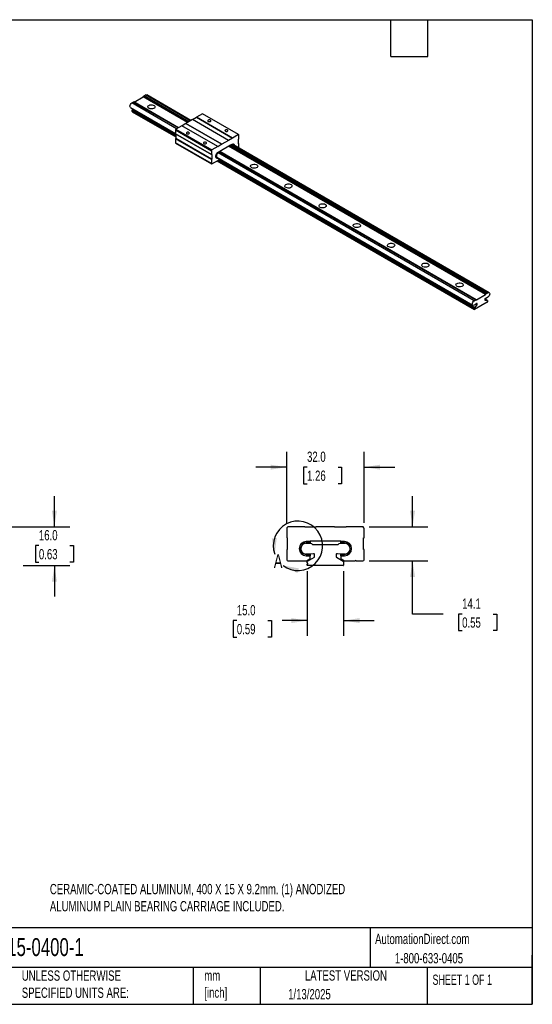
# Model space of a CAD drawing. Header units: millimetres. Extents: x 13 to 546, y 13 to 419.
# Tile 2 of 2: x 334 to 546, y 13 to 419. Entities that reach past the tile are written whole.
import ezdxf

# ---------------------------------------------------------------- set-up
doc = ezdxf.new("R2010")
doc.units = ezdxf.units.MM
doc.header["$LTSCALE"] = 2
doc.linetypes.add('SLD-Solid', pattern=[0])
doc.layers.add('DIMENSIONS', color=140, linetype='SLD-Solid', lineweight=25)
doc.layers.add('TEXT', color=140, linetype='SLD-Solid', lineweight=25)
doc.styles.add('SLDTEXTSTYLE0', font='TXT', dxfattribs={"width": 0.7})
doc.styles.add('SLDTEXTSTYLE1', font='TXT', dxfattribs={"width": 0.65})
doc.dimstyles.new('SLDDIMSTYLE0', dxfattribs={"dimtxt": 4.316016, "dimasz": 6.604, "dimexe": 0, "dimexo": 0.0625, "dimgap": 1.079004, "dimtad": 0, "dimtih": 1, "dimtoh": 1, "dimrnd": 1e-09, "dimzin": 4, "dimdsep": 46, "dimtxsty": 'SLDTEXTSTYLE0', "dimsah": 1, "dimcen": 0.09, "dimadec": 0, "dimazin": 1, "dimtfac": 1, "dimtmove": 0, "dimatfit": 0, "dimfxl": 0, "dimfrac": 2, "dimtolj": 1, "dimtzin": 12, "dimarcsym": 0})
doc.dimstyles.new('SLDDIMSTYLE1', dxfattribs={"dimtxt": 4.316016, "dimasz": 6.604, "dimexe": 0, "dimexo": 0.0625, "dimgap": 1.079004, "dimtad": 0, "dimtih": 1, "dimtoh": 1, "dimrnd": 1e-09, "dimzin": 12, "dimdsep": 46, "dimtxsty": 'SLDTEXTSTYLE0', "dimsah": 1, "dimcen": 0.09, "dimadec": 0, "dimazin": 3, "dimtfac": 1, "dimtmove": 0, "dimatfit": 0, "dimfxl": 0, "dimfrac": 2, "dimtolj": 1, "dimtzin": 12, "dimarcsym": 0})

# ---------------------------------------------------------------- blocks, each defined once
blk = doc.blocks.new('_D_2')
at = {"layer": 'DIMENSIONS'}
for p, q in [((348.7, 209.79), (348.7, 222.49)), ((204.4, 209.79), (355.05, 209.79)), ((342.29, 202.01), (340.84, 202.01)), ((340.84, 202.01), (340.84, 195.15)), ((355.11, 202.01), (356.56, 202.01)), ((356.56, 202.01), (356.56, 195.15)), ((340.84, 195.15), (342.29, 195.15)), ((356.56, 195.15), (355.11, 195.15)), ((335.75, 193.79), (355.05, 193.79)), ((348.7, 193.79), (348.7, 181.09))]:
    blk.add_line(p, q, dxfattribs=at)
for points in [[(348.7, 209.79), (349.72, 216.39), (347.68, 216.39)], [(348.7, 193.79), (347.68, 187.18), (349.72, 187.18)]]:
    blk.add_solid(points, dxfattribs=at)
at = {"layer": 'DIMENSIONS', "char_height": 4.233, "attachment_point": 1, "style": 'SLDTEXTSTYLE0'}
for s, insert in [('16.0', (342.29, 208.44)), ('0.63', (342.29, 200.61))]:
    blk.add_mtext(s, dxfattribs=dict(at, insert=insert))
blk = doc.blocks.new('_D_3')
at = {"layer": 'DIMENSIONS'}
for p, q in [((444.64, 211.48), (444.64, 240.75)), ((476.64, 211.48), (476.64, 240.75)), ((444.64, 234.4), (431.94, 234.4)), ((453.04, 234.4), (451.6, 234.4)), ((451.6, 234.4), (451.6, 227.54)), ((465.87, 234.4), (467.32, 234.4)), ((467.32, 234.4), (467.32, 227.54)), ((476.64, 234.4), (489.34, 234.4)), ((451.6, 227.54), (453.04, 227.54)), ((467.32, 227.54), (465.87, 227.54))]:
    blk.add_line(p, q, dxfattribs=at)
for points in [[(444.64, 234.4), (438.03, 235.42), (438.03, 233.39)], [(476.64, 234.4), (483.24, 233.39), (483.24, 235.42)]]:
    blk.add_solid(points, dxfattribs=at)
at = {"layer": 'DIMENSIONS', "char_height": 4.233, "attachment_point": 1, "style": 'SLDTEXTSTYLE0'}
for s, insert in [('32.0', (453.04, 240.83)), ('1.26', (453.04, 233))]:
    blk.add_mtext(s, dxfattribs=dict(at, insert=insert))
blk = doc.blocks.new('_D_4')
at = {"layer": 'DIMENSIONS'}
for p, q in [((496.64, 209.79), (496.64, 222.49)), ((478.72, 209.79), (502.99, 209.79)), ((478.67, 195.71), (502.99, 195.71)), ((496.64, 173.79), (496.64, 195.71)), ((509.34, 173.79), (496.64, 173.79)), ((517.12, 173.79), (515.67, 173.79)), ((515.67, 173.79), (515.67, 166.93)), ((529.94, 173.79), (531.39, 173.79)), ((531.39, 173.79), (531.39, 166.93)), ((515.67, 166.93), (517.12, 166.93)), ((531.39, 166.93), (529.94, 166.93))]:
    blk.add_line(p, q, dxfattribs=at)
for points in [[(496.64, 209.79), (497.65, 216.39), (495.62, 216.39)], [(496.64, 195.71), (495.62, 189.1), (497.65, 189.1)]]:
    blk.add_solid(points, dxfattribs=at)
at = {"layer": 'DIMENSIONS', "char_height": 4.233, "attachment_point": 1, "style": 'SLDTEXTSTYLE0'}
for s, insert in [('14.1', (517.12, 180.21)), ('0.55', (517.12, 172.39))]:
    blk.add_mtext(s, dxfattribs=dict(at, insert=insert))
blk = doc.blocks.new('_D_5')
at = {"layer": 'DIMENSIONS'}
for p, q in [((453.14, 191.45), (453.14, 164.73)), ((468.13, 191.45), (468.13, 164.73)), ((424.05, 171.08), (422.6, 171.08)), ((422.6, 171.08), (422.6, 164.22)), ((436.87, 171.08), (438.32, 171.08)), ((438.32, 171.08), (438.32, 164.22)), ((453.14, 171.08), (442.72, 171.08)), ((468.13, 171.08), (480.83, 171.08)), ((422.6, 164.22), (424.05, 164.22)), ((438.32, 164.22), (436.87, 164.22))]:
    blk.add_line(p, q, dxfattribs=at)
for points in [[(453.14, 171.08), (446.54, 172.1), (446.54, 170.06)], [(468.13, 171.08), (474.73, 170.06), (474.73, 172.1)]]:
    blk.add_solid(points, dxfattribs=at)
at = {"layer": 'DIMENSIONS', "char_height": 4.233, "attachment_point": 1, "style": 'SLDTEXTSTYLE0'}
for s, insert in [('15.0', (424.05, 177.5)), ('0.59', (424.05, 169.68))]:
    blk.add_mtext(s, dxfattribs=dict(at, insert=insert))

msp = doc.modelspace()

# ---------------------------------------------------------------- linework, layer by layer
for p, q in [((381.597, 385.091), (385.349, 387.257)), ((385.349, 387.257), (385.483, 387.49)), ((403.67, 376.68), (385.349, 387.257)), ((385.483, 387.49), (385.718, 387.698)), ((403.94, 376.835), (385.483, 387.49)), ((385.718, 387.698), (386.311, 388.02)), ((404.237, 377.007), (385.718, 387.698)), ((404.812, 377.339), (386.311, 388.02)), ((405.114, 377.514), (386.845, 388.06)), ((380.101, 382.868), (398.713, 372.123)), ((380.635, 384.744), (381.228, 385.106)), ((399.137, 374.063), (380.635, 384.744)), ((380.869, 381.87), (381.173, 382.249)), ((381.228, 385.106), (381.462, 385.169)), ((399.747, 374.415), (381.228, 385.106)), ((399.919, 374.514), (381.462, 385.169)), ((380.824, 381.482), (380.824, 381.754)), ((398.803, 371.374), (380.824, 381.754)), ((398.803, 371.102), (380.824, 381.482)), ((380.824, 381.326), (380.914, 381.378)), ((398.803, 370.947), (380.824, 381.326)), ((380.824, 381.171), (380.824, 381.326)), ((398.803, 370.791), (380.824, 381.171)), ((380.85, 381.113), (398.803, 370.748)), ((398.803, 371.516), (380.869, 381.87)), ((380.914, 381.378), (380.914, 381.43)), ((398.803, 371.051), (380.914, 381.378)), ((407.378, 378.734), (405.772, 377.807)), ((422.227, 370.235), (407.378, 378.807)), ((407.378, 378.807), (407.378, 378.734)), ((422.227, 370.162), (407.378, 378.734)), ((409.867, 380.257), (407.379, 378.821)), ((407.379, 378.821), (422.228, 370.249)), ((424.716, 371.685), (409.867, 380.257)), ((424.771, 371.665), (409.922, 380.237)), ((401.362, 375.347), (398.874, 373.911)), ((398.874, 373.911), (413.723, 365.339)), ((416.211, 366.775), (401.362, 375.347)), ((403.042, 376.231), (401.436, 375.304)), ((417.891, 367.731), (403.042, 376.304)), ((403.042, 376.304), (403.042, 376.231)), ((417.891, 367.659), (403.042, 376.231)), ((405.698, 377.85), (403.043, 376.318)), ((403.043, 376.318), (417.892, 367.745)), ((420.547, 369.278), (405.698, 377.85)), ((413.563, 364.901), (398.713, 373.473)), ((398.713, 373.473), (398.713, 372.021)), ((413.563, 363.449), (398.713, 372.021)), ((413.563, 361.344), (398.713, 369.916)), ((398.713, 369.916), (398.713, 368.278)), ((398.735, 371.975), (413.584, 363.402)), ((398.803, 370.051), (398.785, 370.041)), ((413.635, 361.468), (398.785, 370.041)), ((398.803, 371.935), (398.803, 370.051)), ((413.653, 361.479), (398.803, 370.051)), ((422.227, 370.162), (420.548, 369.192)), ((422.227, 370.235), (422.227, 370.162)), ((424.716, 371.685), (422.228, 370.249)), ((424.787, 369.845), (424.805, 369.856)), ((424.787, 367.906), (424.787, 369.845)), ((424.876, 369.98), (424.876, 371.432)), ((413.563, 359.705), (398.713, 368.278)), ((398.766, 368.161), (413.615, 359.589)), ((416.211, 366.775), (413.723, 365.339)), ((417.891, 367.659), (416.212, 366.689)), ((416.212, 366.689), (416.212, 366.762)), ((416.975, 364.843), (421.465, 367.435)), ((417.891, 367.731), (417.891, 367.659)), ((420.547, 369.278), (417.892, 367.745)), ((420.548, 369.192), (420.548, 369.265)), ((526.77, 305.616), (420.575, 366.921)), ((526.905, 305.849), (420.844, 367.077)), ((527.139, 306.057), (421.142, 367.249)), ((421.173, 367.267), (421.465, 367.098)), ((421.465, 367.331), (421.375, 367.383)), ((422.008, 367.645), (421.465, 367.331)), ((421.465, 367.331), (422.008, 367.645)), ((421.465, 367.435), (421.465, 367.331)), ((421.465, 367.098), (422.016, 367.417)), ((421.465, 367.098), (421.465, 367.331)), ((527.732, 306.379), (422.008, 367.412)), ((528.266, 306.419), (422.411, 367.528)), ((424.855, 367.922), (424.787, 367.961)), ((424.805, 367.917), (424.787, 367.927)), ((424.805, 367.917), (424.787, 367.906)), ((424.876, 366.237), (424.876, 367.875)), ((413.563, 364.901), (413.563, 363.449)), ((413.635, 363.407), (413.653, 363.418)), ((413.653, 363.418), (413.653, 361.479)), ((415.599, 362.735), (415.599, 362.76)), ((415.723, 362.304), (521.522, 301.227)), ((522.056, 303.103), (416.337, 364.133)), ((416.423, 364.188), (416.974, 364.506)), ((416.975, 364.739), (416.431, 364.426)), ((416.431, 364.426), (416.974, 364.739)), ((522.649, 303.465), (416.943, 364.488)), ((416.974, 364.739), (416.974, 364.506)), ((522.884, 303.528), (416.974, 364.668)), ((416.975, 364.739), (416.975, 364.843)), ((413.563, 361.344), (413.563, 359.705)), ((413.653, 361.479), (413.635, 361.468)), ((413.742, 359.602), (416.445, 361.162)), ((415.927, 360.863), (522.271, 299.472)), ((522.245, 299.53), (415.964, 360.884)), ((522.245, 299.685), (416.099, 360.962)), ((522.335, 299.737), (416.189, 361.014)), ((522.245, 299.841), (416.234, 361.04)), ((416.445, 361.162), (416.843, 361.657)), ((522.245, 300.113), (416.46, 361.181)), ((522.29, 300.229), (416.538, 361.278)), ((523.019, 303.45), (526.77, 305.616)), ((526.77, 305.616), (526.905, 305.849)), ((526.905, 305.849), (527.139, 306.057)), ((527.139, 306.057), (527.732, 306.379)), ((522.056, 303.103), (522.649, 303.465)), ((522.676, 301.604), (522.056, 301.267)), ((527.506, 302.482), (522.283, 299.467)), ((522.29, 300.229), (523.278, 301.458)), ((522.649, 303.465), (522.884, 303.528)), ((523.133, 301.961), (522.676, 301.604)), ((523.278, 301.458), (522.824, 301.719)), ((522.884, 303.528), (523.019, 303.45)), ((523.323, 301.573), (522.928, 301.801)), ((523.323, 301.886), (523.161, 301.98)), ((523.323, 301.573), (523.323, 301.886)), ((526.466, 303.701), (526.466, 303.388)), ((526.511, 303.324), (526.478, 303.343)), ((527.499, 303.236), (526.492, 303.817)), ((527.517, 303.23), (526.493, 303.821)), ((526.511, 303.324), (527.499, 303.236)), ((527.112, 304.165), (526.656, 303.994)), ((527.732, 304.544), (527.112, 304.165)), ((527.543, 303.172), (527.543, 302.589)), ((522.245, 299.841), (522.245, 300.113)), ((522.335, 299.893), (522.245, 299.841)), ((522.245, 299.685), (522.335, 299.737)), ((522.245, 299.53), (522.245, 299.685)), ((522.335, 299.737), (522.335, 299.893)), ((444.638, 208.942), (444.638, 205.386)), ((452.128, 209.788), (445.091, 209.788)), ((452.131, 209.577), (452.131, 209.755)), ((456.881, 209.577), (452.131, 209.577)), ((456.881, 209.755), (456.881, 209.577)), ((464.392, 209.788), (456.883, 209.788)), ((464.395, 209.577), (464.395, 209.755)), ((469.145, 209.577), (464.395, 209.577)), ((469.145, 209.755), (469.145, 209.577)), ((476.185, 209.788), (469.148, 209.788)), ((476.638, 205.386), (476.638, 208.942)), ((444.841, 205.183), (444.892, 205.183)), ((444.892, 205.183), (444.892, 200.433)), ((454.288, 203.722), (452.751, 203.722)), ((452.751, 203.722), (454.287, 203.722)), ((454.287, 203.722), (454.287, 203.151)), ((454.288, 203.976), (466.988, 203.976)), ((454.288, 203.722), (454.288, 203.976)), ((466.988, 203.976), (466.988, 203.722)), ((468.525, 203.722), (466.988, 203.722)), ((466.988, 203.722), (468.525, 203.722)), ((466.988, 203.151), (466.988, 203.722)), ((476.384, 200.433), (476.384, 205.183)), ((476.384, 205.183), (476.435, 205.183)), ((444.638, 200.23), (444.638, 196.216)), ((444.892, 200.433), (444.841, 200.433)), ((450.396, 200.758), (450.396, 200.819)), ((452.611, 203.013), (454.288, 203.063)), ((452.728, 203.151), (454.287, 203.151)), ((454.288, 203.063), (454.951, 202.885)), ((454.951, 202.885), (455.332, 202.504)), ((455.332, 202.504), (465.943, 202.504)), ((465.943, 202.504), (466.324, 202.885)), ((466.324, 202.885), (466.988, 203.063)), ((466.988, 203.151), (468.547, 203.151)), ((466.988, 203.063), (468.664, 203.013)), ((470.88, 200.819), (470.88, 200.758)), ((476.435, 200.433), (476.384, 200.433)), ((476.638, 196.216), (476.638, 200.23)), ((445.146, 195.708), (452.789, 195.708)), ((454.364, 198.465), (452.611, 198.517)), ((454.287, 198.426), (452.728, 198.426)), ((452.751, 197.855), (454.287, 197.855)), ((454.287, 197.855), (452.751, 197.855)), ((452.789, 195.708), (454.186, 196.515)), ((453.145, 194.757), (453.145, 195.423)), ((453.272, 195.643), (456.066, 197.256)), ((454.287, 198.426), (454.287, 197.855)), ((454.288, 196.691), (454.288, 197.842)), ((455.656, 198.693), (454.364, 198.465)), ((456.193, 197.476), (456.193, 198.243)), ((465.083, 198.243), (465.083, 197.476)), ((465.21, 197.256), (468.004, 195.643)), ((466.912, 198.465), (465.619, 198.693)), ((468.664, 198.517), (466.912, 198.465)), ((466.988, 197.855), (466.988, 198.426)), ((468.547, 198.426), (466.988, 198.426)), ((466.988, 197.855), (468.525, 197.855)), ((468.525, 197.855), (466.988, 197.855)), ((466.988, 197.842), (466.988, 196.691)), ((467.089, 196.515), (468.486, 195.708)), ((468.131, 195.423), (468.131, 193.995)), ((468.486, 195.708), (472.879, 195.708)), ((472.879, 195.708), (473.133, 195.962)), ((473.133, 195.962), (473.387, 195.708)), ((473.387, 195.708), (476.13, 195.708)), ((453.399, 194.757), (453.145, 194.757)), ((453.145, 193.995), (453.145, 194.376)), ((453.145, 194.376), (453.399, 194.376)), ((468.024, 193.788), (453.252, 193.788)), ((453.399, 194.376), (453.399, 194.757))]:
    msp.add_line(p, q)
at = {"flags": 128}
for points in [[(386.311, 388.02), (386.606, 388.112), (386.845, 388.06)], [(380.101, 382.868), (380.091, 382.874), (379.926, 383.072), (379.868, 383.383), (379.926, 383.76), (380.091, 384.15), (380.339, 384.494), (380.635, 384.744)], [(387.716, 383.725), (388.117, 383.89), (388.591, 383.972), (389.084, 383.96), (389.544, 383.856), (389.921, 383.672), (390.174, 383.427), (390.275, 383.148), (390.214, 382.865), (389.997, 382.609), (389.648, 382.408), (389.204, 382.283), (388.714, 382.247), (388.231, 382.306), (387.807, 382.452), (387.488, 382.669), (387.308, 382.935), (387.288, 383.22), (387.429, 383.493), (387.716, 383.725)], [(409.922, 380.237), (409.902, 380.247), (409.867, 380.257)], [(401.713, 375.464), (401.858, 375.561), (402.025, 375.644)], [(412.234, 377.136), (412.437, 377.058), (412.676, 377.031), (412.916, 377.058), (413.118, 377.136), (413.254, 377.253), (413.301, 377.392), (413.254, 377.53), (413.118, 377.647), (412.916, 377.725), (412.676, 377.752), (412.437, 377.725), (412.234, 377.647), (412.099, 377.53), (412.051, 377.392), (412.099, 377.253), (412.234, 377.136)], [(403.396, 372.034), (403.598, 371.956), (403.838, 371.928), (404.077, 371.956), (404.28, 372.034), (404.415, 372.151), (404.463, 372.289), (404.415, 372.427), (404.28, 372.544), (404.077, 372.622), (403.838, 372.65), (403.598, 372.622), (403.396, 372.544), (403.26, 372.427), (403.213, 372.289), (403.26, 372.151), (403.396, 372.034)], [(419.306, 373.054), (419.508, 372.976), (419.747, 372.949), (419.987, 372.976), (420.189, 373.054), (420.325, 373.171), (420.372, 373.31), (420.325, 373.448), (420.189, 373.565), (419.987, 373.643), (419.747, 373.67), (419.508, 373.643), (419.306, 373.565), (419.17, 373.448), (419.122, 373.31), (419.17, 373.171), (419.306, 373.054)], [(410.467, 367.952), (410.669, 367.874), (410.909, 367.846), (411.148, 367.874), (411.351, 367.952), (411.486, 368.069), (411.534, 368.207), (411.486, 368.345), (411.351, 368.462), (411.148, 368.54), (410.909, 368.568), (410.669, 368.54), (410.467, 368.462), (410.331, 368.345), (410.284, 368.207), (410.331, 368.069), (410.467, 367.952)], [(423.04, 367.166), (423.029, 367.245), (422.906, 367.565), (422.675, 367.75), (422.363, 367.778), (422.008, 367.645)], [(422.008, 367.645), (422.363, 367.778), (422.675, 367.75), (422.906, 367.565), (423.029, 367.245), (423.04, 367.166)], [(416.431, 364.426), (416.076, 364.149), (415.765, 363.761), (415.533, 363.308), (415.41, 362.846), (415.41, 362.43), (415.533, 362.11), (415.765, 361.925), (416.076, 361.898), (416.307, 361.967)], [(416.307, 361.967), (416.076, 361.898), (415.765, 361.925), (415.533, 362.11), (415.41, 362.43), (415.41, 362.846), (415.533, 363.308), (415.765, 363.761), (416.076, 364.149), (416.431, 364.426)], [(430.142, 359.233), (430.544, 359.398), (431.017, 359.48), (431.51, 359.468), (431.97, 359.364), (432.347, 359.18), (432.6, 358.935), (432.701, 358.656), (432.64, 358.373), (432.423, 358.117), (432.074, 357.916), (431.631, 357.79), (431.141, 357.755), (430.657, 357.814), (430.233, 357.959), (429.914, 358.177), (429.735, 358.443), (429.714, 358.727), (429.855, 359.001), (430.142, 359.233)], [(444.284, 351.068), (444.686, 351.234), (445.159, 351.315), (445.653, 351.304), (446.113, 351.2), (446.489, 351.016), (446.742, 350.771), (446.843, 350.492), (446.782, 350.209), (446.566, 349.953), (446.216, 349.751), (445.773, 349.626), (445.283, 349.591), (444.799, 349.649), (444.375, 349.795), (444.056, 350.013), (443.877, 350.278), (443.856, 350.563), (443.997, 350.837), (444.284, 351.068)], [(458.426, 342.904), (458.828, 343.07), (459.301, 343.151), (459.795, 343.14), (460.255, 343.036), (460.632, 342.852), (460.884, 342.607), (460.986, 342.328), (460.925, 342.045), (460.708, 341.789), (460.358, 341.587), (459.915, 341.462), (459.425, 341.427), (458.942, 341.485), (458.517, 341.631), (458.198, 341.849), (458.019, 342.114), (457.998, 342.399), (458.139, 342.672), (458.426, 342.904)], [(472.568, 334.74), (472.97, 334.906), (473.443, 334.987), (473.937, 334.976), (474.397, 334.872), (474.774, 334.688), (475.026, 334.443), (475.128, 334.164), (475.067, 333.881), (474.85, 333.625), (474.501, 333.423), (474.057, 333.298), (473.567, 333.263), (473.084, 333.321), (472.66, 333.467), (472.34, 333.685), (472.161, 333.95), (472.141, 334.235), (472.281, 334.508), (472.568, 334.74)], [(486.71, 326.576), (487.112, 326.742), (487.586, 326.823), (488.079, 326.811), (488.539, 326.708), (488.916, 326.524), (489.169, 326.279), (489.27, 326), (489.209, 325.717), (488.992, 325.461), (488.643, 325.259), (488.199, 325.134), (487.709, 325.099), (487.226, 325.157), (486.802, 325.303), (486.483, 325.521), (486.303, 325.786), (486.283, 326.071), (486.424, 326.344), (486.71, 326.576)], [(500.853, 318.412), (501.254, 318.578), (501.728, 318.659), (502.221, 318.647), (502.681, 318.544), (503.058, 318.36), (503.311, 318.115), (503.412, 317.836), (503.351, 317.553), (503.134, 317.297), (502.785, 317.095), (502.341, 316.97), (501.851, 316.935), (501.368, 316.993), (500.944, 317.139), (500.625, 317.357), (500.445, 317.622), (500.425, 317.907), (500.566, 318.18), (500.853, 318.412)], [(514.995, 310.248), (515.397, 310.414), (515.87, 310.495), (516.363, 310.483), (516.823, 310.38), (517.2, 310.195), (517.453, 309.951), (517.554, 309.672), (517.493, 309.389), (517.276, 309.133), (516.927, 308.931), (516.483, 308.806), (515.993, 308.771), (515.51, 308.829), (515.086, 308.975), (514.767, 309.193), (514.587, 309.458), (514.567, 309.743), (514.708, 310.016), (514.995, 310.248)], [(527.732, 306.379), (528.028, 306.471), (528.276, 306.414), (528.441, 306.215), (528.499, 305.905), (528.441, 305.527), (528.276, 305.138), (528.028, 304.793), (527.732, 304.544)], [(522.056, 301.267), (521.761, 301.176), (521.512, 301.233), (521.347, 301.432), (521.289, 301.742), (521.347, 302.12), (521.512, 302.509), (521.761, 302.853), (522.056, 303.103)], [(523.323, 301.886), (523.319, 301.925), (523.308, 301.957), (523.289, 301.981), (523.265, 301.996), (523.236, 302.002), (523.203, 301.997), (523.168, 301.984), (523.133, 301.961)]]:
    msp.add_lwpolyline(points, dxfattribs=at)
for centre, radius, start, end in [((380.889, 381.165), 0.0651, 174.99323, 233.69459), ((381.018, 381.745), 0.195, 140.22793, 177.36071), ((407.486, 378.807), 0.108, 172.35979, 179.85438), ((399.484, 373.439), 0.771, 142.30408, 177.49932), ((403.15, 376.303), 0.108, 172.35979, 179.85438), ((398.762, 372.015), 0.0487, 172.74417, 235.94365), ((398.869, 369.909), 0.156, 122.60548, 177.39452), ((422.335, 370.234), 0.108, 172.35979, 179.85438), ((424.65, 371.466), 0.229, 351.55029, 73.16568), ((424.72, 369.987), 0.156, 302.60548, 357.39452), ((398.834, 368.262), 0.122, 172.74417, 235.94365), ((416.128, 366.762), 0.0843, 359.81415, 8.63325), ((417.999, 367.731), 0.108, 172.35979, 179.85438), ((420.464, 369.265), 0.0843, 359.81415, 8.63325), ((422.34, 367.024), 0.509, 38.22279, 129.50109), ((424.833, 367.882), 0.0444, 350.78596, 129.20329), ((424.542, 366.244), 0.334, 338.10854, 358.77424), ((413.607, 363.442), 0.0444, 170.78596, 309.20329), ((414.333, 364.867), 0.771, 142.30408, 177.49932), ((416.107, 362.652), 0.515, 170.72942, 256.67458), ((417.389, 362.678), 1.792, 122.60548, 177.39452), ((413.672, 359.688), 0.111, 170.78596, 309.20329), ((413.719, 361.337), 0.156, 122.60548, 177.39452), ((523.128, 301.582), 0.195, 320.22793, 357.36071), ((526.521, 303.379), 0.0559, 170.74812, 259.45322), ((526.805, 303.69), 0.339, 116.11387, 178.1025), ((527.488, 303.181), 0.0559, 350.74812, 79.45322), ((527.352, 302.597), 0.192, 323.28317, 357.57152), ((522.44, 300.104), 0.195, 140.22793, 177.36071), ((522.303, 299.522), 0.058, 171.95663, 250.23483), ((445.654, 208.942), 1.016, 123.64359, 180), ((451.928, 209.755), 0.203, 0, 9.35204), ((457.084, 209.755), 0.203, 170.64796, 180), ((464.192, 209.755), 0.203, 0, 9.35204), ((469.348, 209.755), 0.203, 170.64796, 180), ((475.622, 208.942), 1.016, 0, 56.35641), ((444.841, 205.386), 0.203, 180, 270), ((452.751, 200.788), 2.934, 90, 270), ((452.751, 200.788), 2.934, 90, 270), ((468.525, 200.788), 2.934, 270, 90), ((468.525, 200.788), 2.934, 270, 90), ((476.435, 205.386), 0.203, 270, 0), ((444.841, 200.23), 0.203, 90, 180), ((452.728, 200.819), 2.332, 90, 180), ((452.728, 200.758), 2.332, 180, 270), ((452.69, 200.765), 2.249, 92.00902, 267.99098), ((468.547, 200.819), 2.332, 0, 90), ((468.547, 200.758), 2.332, 270, 0), ((468.585, 200.765), 2.249, 272.00902, 87.99098), ((476.435, 200.23), 0.203, 0, 90), ((445.146, 196.216), 0.508, 180, 270), ((453.399, 195.423), 0.254, 120, 180), ((454.085, 196.691), 0.203, 300, 0), ((454.085, 197.842), 0.203, 0, 3.58332), ((455.736, 198.243), 0.457, 0, 100), ((455.939, 197.476), 0.254, 300, 0), ((465.54, 198.243), 0.457, 80, 180), ((465.337, 197.476), 0.254, 180, 240), ((467.191, 197.842), 0.203, 176.41668, 180), ((467.191, 196.691), 0.203, 180, 240), ((467.877, 195.423), 0.254, 0, 60), ((476.13, 196.216), 0.508, 270, 0), ((453.399, 193.995), 0.254, 180, 234.64233), ((467.877, 193.995), 0.254, 305.35767, 0)]:
    msp.add_arc(centre, radius, start, end)
at = {"layer": 'TEXT'}
for p, q in [((12.7, 419.1), (546.1, 419.1)), ((487.68, 403.86), (487.68, 419.1)), ((502.92, 403.86), (502.92, 419.1)), ((546.1, 419.1), (546.1, 12.7)), ((487.68, 403.86), (502.92, 403.86)), ((546.1, 44.252), (12.7, 44.252)), ((479.151, 44.252), (479.151, 27.94)), ((546.1, 12.7), (546.1, 33.02)), ((546.1, 27.94), (12.7, 27.94)), ((406.049, 27.94), (406.049, 12.7)), ((433.624, 27.94), (433.624, 12.7)), ((502.697, 27.94), (502.697, 12.7)), ((12.7, 12.7), (546.1, 12.7))]:
    msp.add_line(p, q, dxfattribs=at)
msp.add_arc((449.305, 201.953), 10.2, 232.72855, 199.89417, dxfattribs=at)
for points in [[(439.714, 198.482), (440.503, 205.117), (438.473, 205.048)], [(443.128, 193.836), (449.023, 190.691), (449.696, 192.608)]]:
    msp.add_solid(points, dxfattribs=at)

# ---------------------------------------------------------------- texts
for s, insert, char_height, attachment_point, style in [('A', (439.34, 198.482), 5.644, 1, 'SLDTEXTSTYLE0'), ('CERAMIC-COATED ALUMINUM, 400 X 15 X 9.2mm. (1) ANODIZED ^JALUMINUM PLAIN BEARING CARRIAGE INCLUDED.', (346.825, 62.376), 4.23333, 1, 'SLDTEXTSTYLE0'), ('AutomationDirect.com', (481.154, 41.805), 4.23333, 1, 'SLDTEXTSTYLE0'), ('MR15-0400-1', (318.415, 40.022), 7.40833, 1, 'SLDTEXTSTYLE0'), ('1-800-633-0405', (489.288, 33.849), 4.23333, 1, 'SLDTEXTSTYLE0'), ('UNLESS OTHERWISE ^JSPECIFIED UNITS ARE:', (335.216, 26.662), 4.23333, 1, 'SLDTEXTSTYLE0'), ('mm^J[inch]', (410.598, 26.721), 4.2333, 1, 'SLDTEXTSTYLE0'), ('LATEST VERSION', (469.104, 26.728), 4.23333, 2, 'SLDTEXTSTYLE0'), ('SHEET 1 OF 1', (504.883, 24.967), 4.23333, 1, 'SLDTEXTSTYLE1'), ('1/13/2025', (445.226, 19.006), 4.2333, 1, 'SLDTEXTSTYLE0')]:
    msp.add_mtext(s, dxfattribs=dict(at, insert=insert, char_height=char_height, attachment_point=attachment_point, style=style))

# ---------------------------------------------------------------- dimensions: what is measured, and where the dimension line sits
at = {"layer": 'DIMENSIONS'}
for base, p1, p2, picture, middle in [((444.638, 234.402), (476.638, 208.942), (444.638, 208.942), '_D_3', (459.457, 234.402)), ((468.131, 171.08), (453.145, 193.995), (468.131, 193.995), '_D_5', (430.46, 171.08))]:
    dim = msp.add_linear_dim(base=base, p1=p1, p2=p2, dimstyle='SLDDIMSTYLE0', dxfattribs=at)
    dim.commit()
    dim.dimension.update_dxf_attribs({"geometry": picture, "text_midpoint": middle, "dimtype": 160})
for base, p1, p2, dimstyle, picture, middle in [((348.701, 209.788), (333.207, 193.788), (201.864, 209.788), 'SLDDIMSTYLE0', '_D_2', (348.701, 202.014)), ((496.638, 195.708), (476.185, 209.788), (476.13, 195.708), 'SLDDIMSTYLE1', '_D_4', (496.638, 173.788))]:
    dim = msp.add_linear_dim(base=base, p1=p1, p2=p2, angle=90, dimstyle=dimstyle, dxfattribs=at)
    dim.commit()
    dim.dimension.update_dxf_attribs({"geometry": picture, "text_midpoint": middle, "dimtype": 160})

doc.saveas('drawing.dxf')
